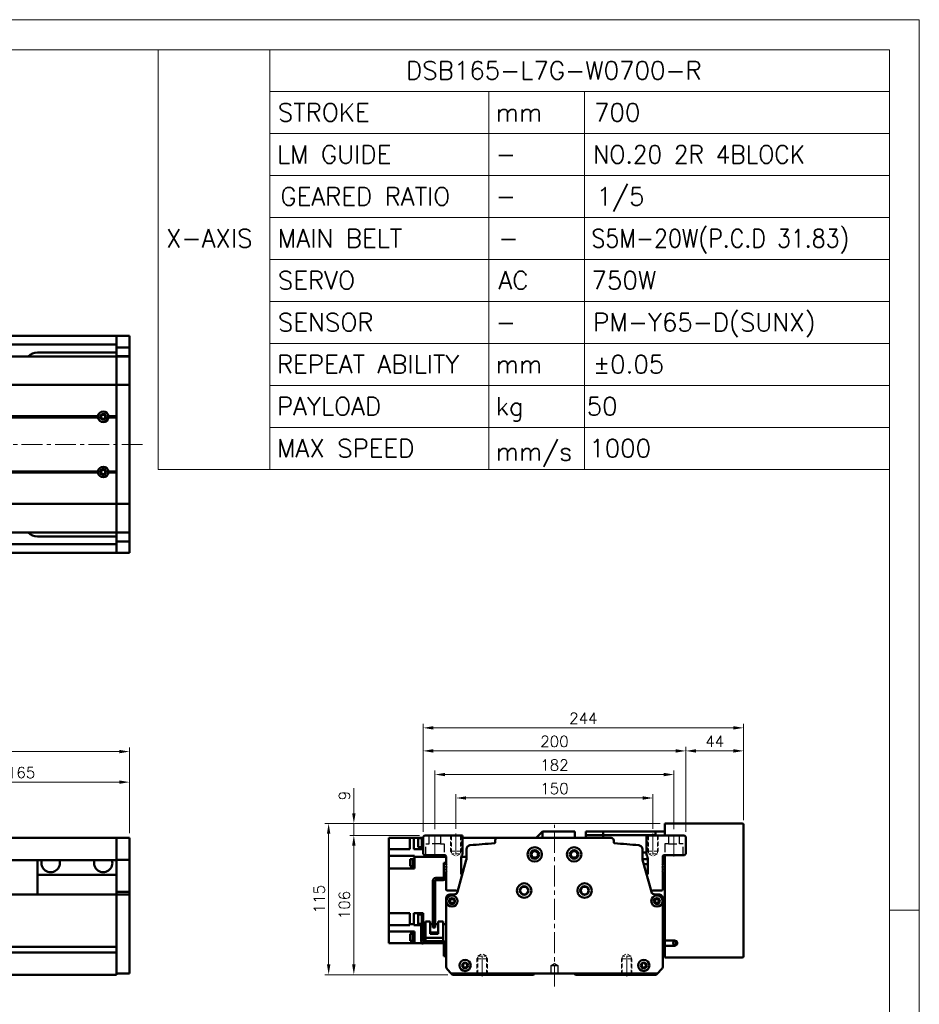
# Model space of a CAD drawing. Header units: millimetres. Extents: x 46891 to 50463, y 6223 to 9884.
# Tile 6 of 6: x 49778 to 50463, y 9135 to 9884. Entities that reach past the tile are written whole.
import ezdxf

# ---------------------------------------------------------------- set-up
doc = ezdxf.new("R2010")
doc.units = ezdxf.units.MM
doc.header["$LTSCALE"] = 0.5
for name, pattern in [('CENTER', [50.8, 31.75, -6.35, 6.35, -6.35]), ('HIDDEN', [9.525, 6.35, -3.175]), ('HIDDENX2', [19.05, 12.7, -6.35])]:
    doc.linetypes.add(name, pattern=pattern)
doc.layers.get('0').update_dxf_attribs({"lineweight": 20})
doc.layers.add('1', color=1, linetype='CENTER', lineweight=13)
doc.layers.add('외형선(ISO)', color=7, linetype='Continuous', lineweight=50)
doc.layers.add('2', color=2, linetype='HIDDENX2')
doc.styles.add('DSR TEXT', font='romans.shx', dxfattribs={"bigfont": 'whgtxt.shx'})
doc.styles.get("Standard").update_dxf_attribs({"font": 'romans.shx', "bigfont": 'whgtxt.shx'})
doc.dimstyles.new('DSR', dxfattribs={"dimscale": 2, "dimtxt": 3, "dimasz": 3, "dimexe": 0.5, "dimexo": 0.5, "dimgap": 0.5, "dimtad": 1, "dimdsep": 46, "dimtxsty": 'Standard', "dimcen": 2.5, "dimclrd": 4, "dimclre": 4, "dimclrt": 2, "dimadec": 0, "dimazin": 2, "dimtfac": 1, "dimtmove": 0, "dimatfit": 3, "dimfxl": 0, "dimlwd": -1, "dimlwe": -1, "dimarcsym": 0})

# ---------------------------------------------------------------- blocks, each defined once
blk = doc.blocks.new('A$C1C1952E1')
for p, q in [((293, 292), (293, 222)), ((311.67, 292), (311.67, 222)), ((311.67, 285), (415, 285)), ((348.18, 285), (348.18, 222)), ((364.13, 285), (364.13, 222)), ((311.67, 278), (415, 278)), ((311.67, 271), (415, 271)), ((311.67, 264), (415, 264)), ((311.67, 257), (415, 257)), ((311.67, 250), (415, 250)), ((311.67, 243), (415, 243)), ((311.67, 236), (415, 236)), ((311.67, 229), (415, 229)), ((293, 222), (415, 222))]:
    blk.add_line(p, q)
at = {"color": 1}
blk.add_lwpolyline([(0, 0), (420, 0), (420, 297), (0, 297)], close=True, dxfattribs=at)
at = {"color": 3}
blk.add_lwpolyline([(5, 5), (415, 5), (415, 292), (5, 292)], close=True, dxfattribs=at)
blk = doc.blocks.new('*D123')
at = {"color": 1, "linetype": 'ByBlock'}
for p, q in [((49696.92, 9277.17), (49696.92, 9307.08)), ((49861.92, 9265.17), (49861.92, 9307.08)), ((49704.72, 9304.08), (49854.12, 9304.08))]:
    blk.add_line(p, q, dxfattribs=at)
at = {"color": 1}
for points in [[(49704.72, 9305.38), (49704.72, 9302.78), (49696.92, 9304.08)], [(49854.12, 9305.38), (49854.12, 9302.78), (49861.92, 9304.08)]]:
    blk.add_solid(points, dxfattribs=at)
at = {"layer": 'Defpoints', "color": 0}
for p in [(49861.92, 9304.08), (49696.92, 9273.57), (49861.92, 9261.57)]:
    blk.add_point(p, dxfattribs=at)
at = {"color": 3, "insert": (49779.42, 9311.28), "char_height": 8.4, "attachment_point": 5, "style": 'DSR TEXT'}
blk.add_mtext('165', dxfattribs=at)
blk = doc.blocks.new('*D124')
at = {"color": 1, "linetype": 'ByBlock'}
for p, q in [((48791.92, 9265.17), (48791.92, 9330.33)), ((49861.92, 9265.17), (49861.92, 9330.33)), ((49854.12, 9327.33), (48799.72, 9327.33))]:
    blk.add_line(p, q, dxfattribs=at)
at = {"color": 1}
for points in [[(48799.72, 9328.63), (48799.72, 9326.03), (48791.92, 9327.33)], [(49854.12, 9328.63), (49854.12, 9326.03), (49861.92, 9327.33)]]:
    blk.add_solid(points, dxfattribs=at)
at = {"layer": 'Defpoints', "color": 0}
for p in [(48791.92, 9327.33), (48791.92, 9261.57), (49861.92, 9261.57)]:
    blk.add_point(p, dxfattribs=at)
at = {"color": 3, "insert": (49326.92, 9334.53), "char_height": 8.4, "attachment_point": 5, "style": 'DSR TEXT'}
blk.add_mtext('1070', dxfattribs=at)
blk = doc.blocks.new('A$C1E181772')
at = {"layer": '외형선(ISO)'}
for p, q in [((17.4, 71), (17.4, 59.6)), ((19, 71), (17.4, 71)), ((9, 22), (9, 57.5)), ((10.6, 57.5), (10.6, 22)), ((11.1, 59.6), (16.9, 59.6)), ((16.9, 58), (11.1, 58)), ((17.4, 59.6), (18.94, 59.6)), ((1.6, 25), (0, 25)), ((0, 22), (0, 25)), ((1.6, 25), (1.6, 22)), ((3.3, 26.5), (3.3, 14.1)), ((7, 26.5), (3.3, 26.5)), ((7, 17.1), (7, 26.5)), ((16.7, 26.5), (13, 26.5)), ((13, 26.5), (13, 17.1)), ((16.7, 14.1), (16.7, 26.5)), ((0, 22), (0, 12)), ((1.6, 12.1), (1.6, 22)), ((7, 18.1), (13, 18.1)), ((13, 17.8), (7, 17.8)), ((7, 17.1), (13, 17.1)), ((10.6, 22), (9, 22)), ((2, 10), (16.9, 10)), ((17, 11.6), (2.1, 11.6)), ((3.3, 11.6), (3.3, 14.1)), ((5.3, 14.1), (3.3, 14.1)), ((14.7, 14.1), (5.3, 14.1)), ((16.7, 14.1), (14.7, 14.1)), ((16.7, 14.1), (16.7, 11.6)), ((17.4, 9.5), (17.4, 3)), ((17.4, 0), (17.4, 3)), ((17.4, 0), (19, 0))]:
    blk.add_line(p, q, dxfattribs=at)
for centre, radius, start, end in [((16.9, 60.1), 0.5, 270, 0), ((11.1, 57.5), 2.1, 90, 180), ((11.1, 57.5), 0.5, 90, 180), ((16.9, 60.1), 2.1, 270, 346.22585), ((2, 12), 2, 179.99989, 269.99989), ((2.1, 12.1), 0.5, 179.99989, 269.99989), ((16.9, 9.5), 0.5, 359.99989, 89.99989), ((17, 9.6), 2, 0.24541, 89.99989)]:
    blk.add_arc(centre, radius, start, end, dxfattribs=at)
blk = doc.blocks.new('*D127')
at = {"color": 1, "linetype": 'ByBlock'}
for p, q in [((50110.39, 9268.61), (50110.39, 9295)), ((50118.19, 9292), (50252.59, 9292)), ((50260.39, 9268.61), (50260.39, 9295))]:
    blk.add_line(p, q, dxfattribs=at)
at = {"color": 1}
for points in [[(50118.19, 9293.3), (50118.19, 9290.7), (50110.39, 9292)], [(50252.59, 9293.3), (50252.59, 9290.7), (50260.39, 9292)]]:
    blk.add_solid(points, dxfattribs=at)
at = {"layer": 'Defpoints', "color": 0}
for p in [(50260.39, 9292), (50110.39, 9265.01), (50260.39, 9265.01)]:
    blk.add_point(p, dxfattribs=at)
at = {"color": 3, "insert": (50185.39, 9299.2), "char_height": 8.4, "attachment_point": 5, "style": 'DSR TEXT'}
blk.add_mtext('150', dxfattribs=at)
blk = doc.blocks.new('*D128')
at = {"color": 1, "linetype": 'ByBlock'}
for p, q in [((50094.39, 9268.17), (50094.39, 9312.83)), ((50276.39, 9268.17), (50276.39, 9312.83)), ((50102.19, 9309.83), (50268.59, 9309.83))]:
    blk.add_line(p, q, dxfattribs=at)
at = {"color": 1}
for points in [[(50102.19, 9311.13), (50102.19, 9308.53), (50094.39, 9309.83)], [(50268.59, 9311.13), (50268.59, 9308.53), (50276.39, 9309.83)]]:
    blk.add_solid(points, dxfattribs=at)
at = {"layer": 'Defpoints', "color": 0}
for p in [(50276.39, 9309.83), (50094.39, 9264.57), (50276.39, 9264.57)]:
    blk.add_point(p, dxfattribs=at)
at = {"color": 3, "insert": (50185.39, 9317.03), "char_height": 8.4, "attachment_point": 5, "style": 'DSR TEXT'}
blk.add_mtext('182', dxfattribs=at)
blk = doc.blocks.new('*D129')
at = {"color": 1, "linetype": 'ByBlock'}
for p, q in [((50085.39, 9266.17), (50085.39, 9330.83)), ((50093.19, 9327.83), (50277.59, 9327.83)), ((50285.39, 9266.17), (50285.39, 9330.83))]:
    blk.add_line(p, q, dxfattribs=at)
at = {"color": 1}
for points in [[(50093.19, 9329.13), (50093.19, 9326.53), (50085.39, 9327.83)], [(50277.59, 9329.13), (50277.59, 9326.53), (50285.39, 9327.83)]]:
    blk.add_solid(points, dxfattribs=at)
at = {"layer": 'Defpoints', "color": 0}
for p in [(50285.39, 9327.83), (50085.39, 9262.57), (50285.39, 9262.57)]:
    blk.add_point(p, dxfattribs=at)
at = {"color": 3, "insert": (50185.39, 9335.03), "char_height": 8.4, "attachment_point": 5, "style": 'DSR TEXT'}
blk.add_mtext('200', dxfattribs=at)
blk = doc.blocks.new('*D130')
at = {"color": 1, "linetype": 'ByBlock'}
for p, q in [((50285.39, 9266.17), (50285.39, 9330.83)), ((50293.19, 9327.83), (50321.59, 9327.83)), ((50329.39, 9275.17), (50329.39, 9330.83))]:
    blk.add_line(p, q, dxfattribs=at)
at = {"color": 1}
for points in [[(50293.19, 9329.13), (50293.19, 9326.53), (50285.39, 9327.83)], [(50321.59, 9329.13), (50321.59, 9326.53), (50329.39, 9327.83)]]:
    blk.add_solid(points, dxfattribs=at)
at = {"layer": 'Defpoints', "color": 0}
for p in [(50329.39, 9327.83), (50329.39, 9271.57), (50285.39, 9262.57)]:
    blk.add_point(p, dxfattribs=at)
at = {"color": 3, "insert": (50307.39, 9335.03), "char_height": 8.4, "attachment_point": 5, "style": 'DSR TEXT'}
blk.add_mtext('44', dxfattribs=at)
blk = doc.blocks.new('*D147')
at = {"color": 1, "linetype": 'ByBlock'}
for p, q in [((50085.39, 9266.17), (50085.39, 9348.37)), ((50321.59, 9345.37), (50093.19, 9345.37)), ((50329.39, 9275.17), (50329.39, 9348.37))]:
    blk.add_line(p, q, dxfattribs=at)
at = {"color": 1}
for points in [[(50093.19, 9346.67), (50093.19, 9344.07), (50085.39, 9345.37)], [(50321.59, 9346.67), (50321.59, 9344.07), (50329.39, 9345.37)]]:
    blk.add_solid(points, dxfattribs=at)
at = {"layer": 'Defpoints', "color": 0}
for p in [(50085.39, 9345.37), (50329.39, 9271.57), (50085.39, 9262.57)]:
    blk.add_point(p, dxfattribs=at)
at = {"color": 3, "insert": (50207.39, 9352.57), "char_height": 8.4, "attachment_point": 5, "style": 'DSR TEXT'}
blk.add_mtext('244', dxfattribs=at)
blk = doc.blocks.new('*D148')
at = {"color": 1, "linetype": 'ByBlock'}
for p, q in [((50082.79, 9263.57), (50029.71, 9263.57)), ((50032.71, 9255.77), (50032.71, 9165.37)), ((50104.29, 9157.57), (50029.71, 9157.57))]:
    blk.add_line(p, q, dxfattribs=at)
at = {"color": 1}
for points in [[(50031.41, 9255.77), (50034.01, 9255.77), (50032.71, 9263.57)], [(50031.41, 9165.37), (50034.01, 9165.37), (50032.71, 9157.57)]]:
    blk.add_solid(points, dxfattribs=at)
at = {"layer": 'Defpoints', "color": 0}
for p in [(50086.39, 9263.57), (50032.71, 9157.57), (50107.89, 9157.57)]:
    blk.add_point(p, dxfattribs=at)
at = {"color": 3, "insert": (50025.51, 9210.57), "char_height": 8.4, "attachment_point": 5, "rotation": 90, "style": 'DSR TEXT'}
blk.add_mtext('106', dxfattribs=at)
blk = doc.blocks.new('*D149')
at = {"color": 1, "linetype": 'ByBlock'}
for p, q in [((50032.71, 9280.37), (50032.71, 9299.37)), ((50265.79, 9272.57), (50029.71, 9272.57)), ((50032.71, 9263.57), (50032.71, 9272.57)), ((50082.79, 9263.57), (50029.71, 9263.57)), ((50032.71, 9255.77), (50032.71, 9247.97))]:
    blk.add_line(p, q, dxfattribs=at)
at = {"color": 1}
for points in [[(50031.41, 9280.37), (50034.01, 9280.37), (50032.71, 9272.57)], [(50031.41, 9255.77), (50034.01, 9255.77), (50032.71, 9263.57)]]:
    blk.add_solid(points, dxfattribs=at)
at = {"layer": 'Defpoints', "color": 0}
for p in [(50032.71, 9272.57), (50269.39, 9272.57), (50086.39, 9263.57)]:
    blk.add_point(p, dxfattribs=at)
at = {"color": 3, "insert": (50025.51, 9293.77), "char_height": 8.4, "attachment_point": 5, "rotation": 90, "style": 'DSR TEXT'}
blk.add_mtext('9', dxfattribs=at)
blk = doc.blocks.new('*D150')
at = {"color": 1, "linetype": 'ByBlock'}
for p, q in [((50265.79, 9272.57), (50010.52, 9272.57)), ((50013.52, 9264.77), (50013.52, 9165.37)), ((50104.29, 9157.57), (50010.52, 9157.57))]:
    blk.add_line(p, q, dxfattribs=at)
at = {"color": 1}
for points in [[(50012.22, 9264.77), (50014.82, 9264.77), (50013.52, 9272.57)], [(50012.22, 9165.37), (50014.82, 9165.37), (50013.52, 9157.57)]]:
    blk.add_solid(points, dxfattribs=at)
at = {"layer": 'Defpoints', "color": 0}
for p in [(50269.39, 9272.57), (50013.52, 9157.57), (50107.89, 9157.57)]:
    blk.add_point(p, dxfattribs=at)
at = {"color": 3, "insert": (50006.32, 9215.07), "char_height": 8.4, "attachment_point": 5, "rotation": 90, "style": 'DSR TEXT'}
blk.add_mtext('115', dxfattribs=at)

msp = doc.modelspace()

# ---------------------------------------------------------------- linework, layer by layer
at = {"color": 2, "linetype": 'HIDDEN'}
for p, q in [((50106.38781, 9263.5696), (50106.38781, 9251.5696)), ((50106.98781, 9262.9696), (50106.38781, 9263.5696)), ((50113.78781, 9262.9696), (50106.98781, 9262.9696)), ((50106.98781, 9262.9696), (50106.98781, 9249.5696)), ((50113.78781, 9262.9696), (50114.38781, 9263.5696)), ((50113.78781, 9262.9696), (50113.78781, 9249.5696)), ((50114.38781, 9263.5696), (50114.38781, 9251.5696)), ((50256.38781, 9263.5696), (50256.38781, 9251.5696)), ((50256.98781, 9262.9696), (50256.38781, 9263.5696)), ((50263.78781, 9262.9696), (50256.98781, 9262.9696)), ((50256.98781, 9262.9696), (50256.98781, 9249.5696)), ((50263.78781, 9262.9696), (50264.38781, 9263.5696)), ((50263.78781, 9262.9696), (50263.78781, 9249.5696)), ((50264.38781, 9263.5696), (50264.38781, 9251.5696)), ((50114.38781, 9251.5696), (50106.38781, 9251.5696)), ((50106.38781, 9251.5696), (50106.98781, 9250.53037)), ((50113.78781, 9249.5696), (50106.98781, 9249.5696)), ((50106.98781, 9249.5696), (50110.38781, 9247.60661)), ((50113.78781, 9249.5696), (50110.38781, 9247.60661)), ((50114.38781, 9251.5696), (50113.78781, 9250.53037)), ((50264.38781, 9251.5696), (50256.38781, 9251.5696)), ((50256.38781, 9251.5696), (50256.98781, 9250.53037)), ((50263.78781, 9249.5696), (50256.98781, 9249.5696)), ((50256.98781, 9249.5696), (50260.38781, 9247.60661)), ((50263.78781, 9249.5696), (50260.38781, 9247.60661)), ((50264.38781, 9251.5696), (50263.78781, 9250.53037)), ((50126.38781, 9169.5696), (50126.98781, 9170.60883)), ((50126.98781, 9171.5696), (50130.38781, 9173.53259)), ((50126.98781, 9171.5696), (50133.78781, 9171.5696)), ((50126.98781, 9158.1696), (50126.98781, 9171.5696)), ((50133.78781, 9171.5696), (50130.38781, 9173.53259)), ((50133.78781, 9158.1696), (50133.78781, 9171.5696)), ((50134.38781, 9169.5696), (50133.78781, 9170.60883)), ((50236.38781, 9169.5696), (50236.98781, 9170.60883)), ((50236.98781, 9171.5696), (50240.38781, 9173.53259)), ((50243.78781, 9171.5696), (50236.98781, 9171.5696)), ((50236.98781, 9158.1696), (50236.98781, 9171.5696)), ((50243.78781, 9171.5696), (50240.38781, 9173.53259)), ((50243.78781, 9158.1696), (50243.78781, 9171.5696)), ((50244.38781, 9169.5696), (50243.78781, 9170.60883)), ((50126.38781, 9169.5696), (50134.38781, 9169.5696)), ((50126.38781, 9157.5696), (50126.38781, 9169.5696)), ((50134.38781, 9157.5696), (50134.38781, 9169.5696)), ((50244.38781, 9169.5696), (50236.38781, 9169.5696)), ((50236.38781, 9157.5696), (50236.38781, 9169.5696)), ((50244.38781, 9157.5696), (50244.38781, 9169.5696)), ((50126.98781, 9158.1696), (50126.38781, 9157.5696)), ((50126.98781, 9158.1696), (50133.78781, 9158.1696)), ((50133.78781, 9158.1696), (50134.38781, 9157.5696)), ((50236.98781, 9158.1696), (50236.38781, 9157.5696)), ((50243.78781, 9158.1696), (50236.98781, 9158.1696)), ((50243.78781, 9158.1696), (50244.38781, 9157.5696))]:
    msp.add_line(p, q, dxfattribs=at)
at = {"color": 1, "linetype": 'CENTER'}
for p, q in [((50110.38781, 9265.00514), (50110.38781, 9246.44044)), ((50260.38781, 9265.00514), (50260.38781, 9246.44044)), ((50130.38781, 9156.13405), (50130.38781, 9174.69876)), ((50240.38781, 9156.13405), (50240.38781, 9174.69876))]:
    msp.add_line(p, q, dxfattribs=at)
at = {"color": 1}
msp.add_line((50463.13132, 9206.60102), (50440.31632, 9206.60102), dxfattribs=at)
at = {"layer": '1'}
for p, q in [((49871.91565, 9561.04223), (48781.91565, 9561.04223)), ((50185.38781, 9148.5696), (50185.38781, 9271.5696)), ((50094.38781, 9247.5696), (50094.38781, 9264.5696)), ((50276.38781, 9247.5696), (50276.38781, 9264.5696))]:
    msp.add_line(p, q, dxfattribs=at)
at = {"layer": '2'}
for p, q in [((50090.13781, 9257.0696), (50090.13781, 9263.5696)), ((50098.63781, 9263.5696), (50098.63781, 9257.0696)), ((50272.13781, 9263.5696), (50272.13781, 9257.0696)), ((50280.63781, 9257.0696), (50280.63781, 9263.5696)), ((50087.38781, 9257.0696), (50090.13781, 9257.0696)), ((50087.38781, 9248.5696), (50087.38781, 9257.0696)), ((50098.63781, 9257.0696), (50090.13781, 9257.0696)), ((50098.63781, 9257.0696), (50101.38781, 9257.0696)), ((50101.38781, 9257.0696), (50101.38781, 9248.5696)), ((50272.13781, 9257.0696), (50269.38781, 9257.0696)), ((50269.38781, 9257.0696), (50269.38781, 9248.5696)), ((50272.13781, 9257.0696), (50280.63781, 9257.0696)), ((50283.38781, 9257.0696), (50280.63781, 9257.0696)), ((50283.38781, 9248.5696), (50283.38781, 9257.0696)), ((50182.88781, 9164.5696), (50185.38781, 9166.07175)), ((50182.88781, 9158.5696), (50182.88781, 9164.5696)), ((50182.88781, 9164.5696), (50187.88781, 9164.5696)), ((50185.38781, 9166.07175), (50187.88781, 9164.5696)), ((50187.88781, 9164.5696), (50187.88781, 9158.5696))]:
    msp.add_line(p, q, dxfattribs=at)
at = {"layer": '외형선(ISO)'}
for p, q in [((49071.91565, 9643.54223), (49851.91565, 9643.54223)), ((49851.91565, 9640.54223), (49851.91565, 9643.54223)), ((49851.91565, 9643.54223), (49861.91565, 9643.54223)), ((49851.91565, 9643.54223), (49851.91565, 9640.54223)), ((49861.91565, 9640.54223), (49861.91565, 9643.54223)), ((49071.91565, 9637.04223), (49851.91565, 9637.04223)), ((49851.91565, 9640.54223), (49851.91565, 9638.04223)), ((49851.91565, 9637.60262), (49851.91565, 9640.54223)), ((49851.91565, 9634.80259), (49851.91565, 9637.60262)), ((49851.91565, 9628.10888), (49851.91565, 9634.80259)), ((49851.91565, 9634.80259), (49861.91565, 9634.80259)), ((49861.91565, 9640.54223), (49861.91565, 9637.60262)), ((49861.91565, 9637.60262), (49861.91565, 9634.80259)), ((49861.91565, 9634.80259), (49861.91565, 9628.10888)), ((49851.91565, 9628.04223), (48801.91565, 9628.04223)), ((49791.91565, 9631.04223), (49851.91565, 9631.04223)), ((49851.91565, 9628.04223), (49851.91565, 9628.10888)), ((49851.91565, 9628.10888), (49861.91565, 9628.10888)), ((49851.91565, 9628.04223), (49851.91565, 9625.34587)), ((49851.91565, 9628.04223), (49861.91565, 9628.04223)), ((49851.91565, 9625.34587), (49851.91565, 9628.04223)), ((49861.91565, 9628.10888), (49861.91565, 9628.04223)), ((49861.91565, 9625.34587), (49861.91565, 9628.04223)), ((49851.91565, 9625.34587), (49851.91565, 9606.73775)), ((49851.91565, 9606.73775), (49851.91565, 9625.34587)), ((49861.91565, 9606.73775), (49861.91565, 9625.34587)), ((49851.91565, 9606.26963), (48801.91565, 9606.26963)), ((49851.91565, 9606.26963), (49851.91565, 9606.73775)), ((49851.91565, 9606.73775), (49851.91565, 9606.26963)), ((49851.91565, 9606.26963), (49851.91565, 9604.26963)), ((49851.91565, 9606.26963), (49861.91565, 9606.26963)), ((49851.91565, 9604.26963), (49851.91565, 9606.26963)), ((49861.91565, 9606.73775), (49861.91565, 9606.26963)), ((49861.91565, 9604.26963), (49861.91565, 9606.26963)), ((49851.91565, 9517.81482), (49851.91565, 9604.26963)), ((49851.91565, 9604.26963), (49851.91565, 9582.54223)), ((49861.91565, 9604.26963), (49861.91565, 9517.81482)), ((49837.94702, 9582.54223), (48815.88428, 9582.54223)), ((49851.91565, 9582.54223), (49845.88428, 9582.54223)), ((49838.41565, 9582.04223), (48815.41565, 9582.04223)), ((49837.94702, 9581.54223), (48815.88428, 9581.54223)), ((49851.91565, 9582.04223), (49845.41565, 9582.04223)), ((49851.91565, 9581.54223), (49845.88428, 9581.54223)), ((49851.91565, 9581.54223), (49851.91565, 9540.54223)), ((49838.41565, 9540.04223), (48815.41565, 9540.04223)), ((49837.94702, 9540.54223), (48815.88428, 9540.54223)), ((49837.94702, 9539.54223), (48815.88428, 9539.54223)), ((49851.91565, 9540.04223), (49845.41565, 9540.04223)), ((49851.91565, 9540.54223), (49845.88428, 9540.54223)), ((49851.91565, 9539.54223), (49845.88428, 9539.54223)), ((49851.91565, 9539.54223), (49851.91565, 9517.81482)), ((49851.91565, 9515.81482), (48801.91565, 9515.81482)), ((49851.91565, 9517.81482), (49851.91565, 9515.81482)), ((49851.91565, 9515.81482), (49851.91565, 9517.81482)), ((49851.91565, 9515.3467), (49851.91565, 9515.81482)), ((49851.91565, 9515.81482), (49861.91565, 9515.81482)), ((49851.91565, 9515.81482), (49851.91565, 9515.3467)), ((49851.91565, 9515.3467), (49851.91565, 9496.73858)), ((49851.91565, 9496.73858), (49851.91565, 9515.3467)), ((49861.91565, 9515.81482), (49861.91565, 9517.81482)), ((49861.91565, 9515.81482), (49861.91565, 9515.3467)), ((49861.91565, 9496.73858), (49861.91565, 9515.3467)), ((49851.91565, 9494.04223), (48801.91565, 9494.04223)), ((49851.91565, 9496.73858), (49851.91565, 9494.04223)), ((49851.91565, 9494.04223), (49851.91565, 9496.73858)), ((49851.91565, 9493.97557), (49851.91565, 9494.04223)), ((49851.91565, 9494.04223), (49861.91565, 9494.04223)), ((49851.91565, 9487.28186), (49851.91565, 9493.97557)), ((49851.91565, 9493.97557), (49861.91565, 9493.97557)), ((49861.91565, 9494.04223), (49861.91565, 9496.73858)), ((49861.91565, 9494.04223), (49861.91565, 9493.97557)), ((49861.91565, 9493.97557), (49861.91565, 9487.28186)), ((49071.91565, 9485.04223), (49851.91565, 9485.04223)), ((49851.91565, 9491.04223), (49791.91565, 9491.04223)), ((49851.91565, 9484.48183), (49851.91565, 9487.28186)), ((49851.91565, 9487.28186), (49861.91565, 9487.28186)), ((49861.91565, 9487.28186), (49861.91565, 9484.48183)), ((49071.91565, 9478.54223), (49851.91565, 9478.54223)), ((49851.91565, 9481.54223), (49851.91565, 9484.48183)), ((49851.91565, 9484.04223), (49851.91565, 9481.54223)), ((49851.91565, 9478.54223), (49851.91565, 9481.54223)), ((49851.91565, 9481.54223), (49851.91565, 9478.54223)), ((49851.91565, 9478.54223), (49861.91565, 9478.54223)), ((49861.91565, 9484.48183), (49861.91565, 9481.54223)), ((49861.91565, 9478.54223), (49861.91565, 9481.54223)), ((50269.38781, 9271.5696), (50269.38781, 9272.5696)), ((50328.38781, 9272.5696), (50269.38781, 9272.5696)), ((50269.38781, 9263.5696), (50269.38781, 9271.5696)), ((50329.38781, 9171.5696), (50329.38781, 9271.5696)), ((49851.91565, 9261.5696), (49071.91565, 9261.5696)), ((49851.91565, 9261.5696), (49851.91565, 9259.5696)), ((49851.91565, 9261.5696), (49861.91565, 9261.5696)), ((49851.91565, 9259.5696), (49851.91565, 9261.5696)), ((49861.91565, 9259.5696), (49861.91565, 9261.5696)), ((50059.38781, 9261.5696), (50075.38781, 9261.5696)), ((50059.38781, 9257.1696), (50059.38781, 9261.5696)), ((50078.38781, 9261.5696), (50075.38781, 9261.5696)), ((50075.38781, 9253.1696), (50075.38781, 9261.5696)), ((50083.38781, 9261.5696), (50078.38781, 9261.5696)), ((50078.38781, 9261.5696), (50078.38781, 9253.1696)), ((50081.78781, 9254.4895), (50081.78781, 9261.4895)), ((50084.38781, 9261.4895), (50081.78781, 9261.4895)), ((50083.38781, 9261.5696), (50084.38781, 9261.5696)), ((50083.38781, 9261.5696), (50083.38781, 9261.4895)), ((50084.38781, 9254.1895), (50084.38781, 9261.7895)), ((50085.38781, 9261.7895), (50084.38781, 9261.7895)), ((50086.38781, 9263.5696), (50085.38781, 9262.5696)), ((50085.38781, 9262.5696), (50085.38781, 9249.5696)), ((50115.38781, 9263.5696), (50086.38781, 9263.5696)), ((50115.38781, 9248.89414), (50115.38781, 9263.5696)), ((50115.38781, 9261.5696), (50142.1604, 9261.5696)), ((50228.61522, 9261.5696), (50142.1604, 9261.5696)), ((50171.38781, 9261.5696), (50176.38781, 9266.5696)), ((50176.38781, 9261.5696), (50176.38781, 9266.5696)), ((50200.83781, 9266.5696), (50176.38781, 9266.5696)), ((50200.83781, 9266.5696), (50200.83781, 9261.5696)), ((50209.38781, 9266.5696), (50209.38781, 9263.62181)), ((50222.38781, 9266.5696), (50209.38781, 9266.5696)), ((50209.38781, 9263.62181), (50209.38781, 9261.5696)), ((50222.38781, 9263.62181), (50209.38781, 9263.62181)), ((50222.38781, 9263.62181), (50222.38781, 9266.5696)), ((50222.38781, 9266.5696), (50262.38781, 9266.5696)), ((50222.38781, 9266.5696), (50222.38781, 9263.62181)), ((50222.38781, 9261.5696), (50222.38781, 9263.62181)), ((50262.38781, 9263.62181), (50222.38781, 9263.62181)), ((50222.38781, 9261.5696), (50222.38781, 9263.62181)), ((50255.38781, 9263.5696), (50255.38781, 9248.89414)), ((50284.38781, 9263.5696), (50255.38781, 9263.5696)), ((50262.38781, 9266.5696), (50262.38781, 9263.5696)), ((50269.38781, 9266.5696), (50262.38781, 9266.5696)), ((50285.38781, 9262.5696), (50284.38781, 9263.5696)), ((50285.38781, 9249.5696), (50285.38781, 9262.5696)), ((49851.91565, 9258.05688), (49851.91565, 9259.5696)), ((49851.91565, 9259.5696), (49851.91565, 9258.05688)), ((49851.91565, 9257.5579), (49851.91565, 9258.05688)), ((49851.91565, 9258.05688), (49851.91565, 9257.5579)), ((49851.91565, 9257.5579), (49851.91565, 9256.01731)), ((49851.91565, 9256.01731), (49851.91565, 9257.5579)), ((49851.91565, 9256.01731), (49851.91565, 9253.03272)), ((49851.91565, 9253.03272), (49851.91565, 9256.01731)), ((49851.91565, 9245.25527), (49851.91565, 9253.03272)), ((49851.91565, 9253.03272), (49851.91565, 9245.25527)), ((49861.91565, 9259.5696), (49861.91565, 9258.05688)), ((49861.91565, 9258.05688), (49861.91565, 9257.5579)), ((49861.91565, 9256.01731), (49861.91565, 9257.5579)), ((49861.91565, 9253.03272), (49861.91565, 9256.01731)), ((49861.91565, 9253.03272), (49861.91565, 9245.25527)), ((50059.38781, 9257.1696), (50059.38781, 9253.1696)), ((50075.38781, 9253.1696), (50059.38781, 9253.1696)), ((50059.38781, 9253.01344), (50059.38781, 9253.1696)), ((50059.38781, 9253.01344), (50059.38781, 9247.93671)), ((50083.38781, 9253.1696), (50078.38781, 9253.1696)), ((50084.38781, 9254.4895), (50081.78781, 9254.4895)), ((50083.38781, 9253.1696), (50083.38781, 9254.4895)), ((50083.38781, 9253.1696), (50083.38781, 9253.13054)), ((50083.38781, 9253.13054), (50085.38781, 9253.13054)), ((50085.38781, 9254.1895), (50084.38781, 9254.1895)), ((50118.38781, 9253.03272), (50118.38781, 9245.25527)), ((50140.1604, 9259.5696), (50140.1604, 9258.05688)), ((50230.61522, 9258.05688), (50230.61522, 9259.5696)), ((50252.38781, 9245.25527), (50252.38781, 9253.03272)), ((49851.91565, 9244.89629), (49851.91565, 9245.25527)), ((49861.91565, 9245.25527), (49861.91565, 9244.89629)), ((50078.88781, 9247.93671), (50059.38781, 9247.93671)), ((50059.38781, 9242.7696), (50059.38781, 9247.93671)), ((50075.68781, 9240.01817), (50075.68781, 9245.51817)), ((50075.68781, 9245.51817), (50077.68781, 9245.51817)), ((50077.68781, 9239.81817), (50077.68781, 9245.71817)), ((50077.68781, 9245.71817), (50078.38781, 9245.71817)), ((50078.38781, 9239.76817), (50078.38781, 9245.76817)), ((50078.38781, 9245.76817), (50078.88781, 9245.76817)), ((50078.88781, 9247.93671), (50078.88781, 9247.90227)), ((50078.88781, 9247.23578), (50078.88781, 9247.90227)), ((50102.88781, 9247.23578), (50078.88781, 9247.23578)), ((50078.88781, 9247.23578), (50078.88781, 9238.2696)), ((50085.38781, 9249.5696), (50086.38781, 9248.5696)), ((50086.38781, 9248.5696), (50101.88781, 9248.5696)), ((50102.88781, 9247.5696), (50102.88781, 9241.0696)), ((50114.38781, 9234.5696), (50114.38781, 9245.89414)), ((50118.38781, 9247.23578), (50114.57117, 9247.23578)), ((50255.38781, 9250.4246), (50252.38781, 9250.4246)), ((50252.38781, 9245.5696), (50256.38781, 9245.5696)), ((50256.38781, 9245.89414), (50256.38781, 9234.5696)), ((50267.88781, 9241.0696), (50267.88781, 9247.5696)), ((50268.88781, 9248.5696), (50284.38781, 9248.5696)), ((50269.38781, 9183.5696), (50269.38781, 9248.5696)), ((50284.38781, 9248.5696), (50285.38781, 9249.5696)), ((49851.91565, 9244.5696), (49071.91565, 9244.5696)), ((49791.91565, 9244.5696), (49791.91565, 9233.5696)), ((49851.91565, 9220.49266), (49851.91565, 9244.89629)), ((49851.91565, 9244.89629), (49861.91565, 9244.89629)), ((49861.91565, 9244.89629), (49861.91565, 9220.49266)), ((50059.38781, 9242.7696), (50059.38781, 9238.2696)), ((50078.88781, 9238.2696), (50059.38781, 9238.2696)), ((50059.38781, 9204.3696), (50059.38781, 9238.2696)), ((50075.68781, 9240.01817), (50077.68781, 9240.01817)), ((50077.68781, 9239.81817), (50078.38781, 9239.81817)), ((50078.38781, 9239.76817), (50078.88781, 9239.76817)), ((50102.88781, 9241.0696), (50103.38781, 9240.5696)), ((50103.38781, 9240.5696), (50102.88781, 9240.0696)), ((50102.88781, 9240.0696), (50102.88781, 9239.0696)), ((50102.88781, 9239.0696), (50103.38781, 9238.5696)), ((50103.38781, 9238.5696), (50102.88781, 9238.0696)), ((50102.88781, 9238.0696), (50102.88781, 9237.0696)), ((50118.32115, 9244.89629), (50111.62745, 9220.49266)), ((50259.14817, 9220.49266), (50252.45446, 9244.89629)), ((50256.38781, 9241.5696), (50253.36695, 9241.5696)), ((50267.38781, 9240.5696), (50267.88781, 9241.0696)), ((50267.88781, 9240.0696), (50267.38781, 9240.5696)), ((50267.38781, 9238.5696), (50267.88781, 9239.0696)), ((50267.88781, 9238.0696), (50267.38781, 9238.5696)), ((50267.88781, 9239.0696), (50267.88781, 9240.0696)), ((50267.88781, 9237.0696), (50267.88781, 9238.0696)), ((49791.91565, 9233.5696), (49851.91565, 9233.5696)), ((49791.91565, 9218.5696), (49791.91565, 9233.5696)), ((50102.88781, 9237.0696), (50103.38781, 9236.5696)), ((50103.38781, 9236.5696), (50102.88781, 9236.0696)), ((50102.88781, 9236.0696), (50102.88781, 9222.5696)), ((50267.38781, 9236.5696), (50267.88781, 9237.0696)), ((50267.88781, 9236.0696), (50267.38781, 9236.5696)), ((50267.88781, 9222.5696), (50267.88781, 9236.0696)), ((48801.91565, 9218.5696), (49851.91565, 9218.5696)), ((49851.91565, 9218.5696), (49851.91565, 9220.49266)), ((49851.91565, 9220.49266), (49861.91565, 9220.49266)), ((49851.91565, 9215.5696), (49851.91565, 9218.5696)), ((49851.91565, 9218.5696), (49851.91565, 9215.5696)), ((49851.91565, 9218.5696), (49861.91565, 9218.5696)), ((49851.91565, 9215.5696), (49851.91565, 9179.0196)), ((49851.91565, 9163.81224), (49851.91565, 9215.5696)), ((49861.91565, 9220.49266), (49861.91565, 9218.5696)), ((49861.91565, 9215.5696), (49861.91565, 9218.5696)), ((49861.91565, 9215.5696), (49861.91565, 9163.81224)), ((50102.88781, 9215.5696), (50102.88781, 9163.81224)), ((50103.88781, 9221.5696), (50110.38781, 9221.5696)), ((50108.82741, 9218.5696), (50105.88781, 9218.5696)), ((50260.38781, 9221.5696), (50266.88781, 9221.5696)), ((50264.88781, 9218.5696), (50261.94821, 9218.5696)), ((50267.88781, 9163.81224), (50267.88781, 9215.5696)), ((50059.38781, 9204.3696), (50075.38781, 9204.3696)), ((50059.38781, 9204.3696), (50059.38781, 9200.3696)), ((50059.38781, 9195.24765), (50059.38781, 9200.3696)), ((50075.38781, 9204.3696), (50075.38781, 9195.90341)), ((50078.38781, 9204.3696), (50078.38781, 9195.90341)), ((50083.38781, 9204.3696), (50078.38781, 9204.3696)), ((50081.78781, 9196.35898), (50081.78781, 9203.35898)), ((50084.38781, 9203.35898), (50081.78781, 9203.35898)), ((50083.38781, 9204.37102), (50083.38781, 9204.3696)), ((50083.38781, 9204.37102), (50085.38781, 9204.37102)), ((50083.38781, 9203.35898), (50083.38781, 9204.3696)), ((50084.38781, 9196.56979), (50084.38781, 9203.65898)), ((50085.38781, 9203.65898), (50084.38781, 9203.65898)), ((50085.38781, 9201.1329), (50085.38781, 9204.37102)), ((50085.38781, 9201.1329), (50085.38781, 9198.58506)), ((50075.38781, 9195.24765), (50059.38781, 9195.24765)), ((50059.38781, 9195.23693), (50059.38781, 9195.24765)), ((50059.38781, 9195.23693), (50059.38781, 9190.4696)), ((50078.38781, 9195.90341), (50075.38781, 9195.90341)), ((50075.38781, 9195.24765), (50075.38781, 9195.90341)), ((50078.38781, 9195.90341), (50078.38781, 9195.24765)), ((50083.38781, 9195.24765), (50078.38781, 9195.24765)), ((50083.88781, 9196.35898), (50081.78781, 9196.35898)), ((50083.38781, 9196.35898), (50083.38781, 9195.24765)), ((50083.38781, 9195.24765), (50083.38781, 9195.24496)), ((50083.88781, 9195.24496), (50083.38781, 9195.24496)), ((50085.38781, 9196.56979), (50085.38781, 9198.58506)), ((50087.18779, 9195.90341), (50085.48781, 9195.90341)), ((50092.88781, 9195.90341), (50090.88779, 9195.90341)), ((50096.88779, 9195.90341), (50094.48781, 9195.90341)), ((50102.88781, 9195.90341), (50100.58779, 9195.90341)), ((50078.88781, 9190.4696), (50059.38781, 9190.4696)), ((50059.38781, 9190.4696), (50059.38781, 9185.9696)), ((50059.38781, 9181.5696), (50059.38781, 9185.9696)), ((50075.68781, 9183.25866), (50075.68781, 9188.75866)), ((50075.68781, 9188.75866), (50077.68781, 9188.75866)), ((50077.68781, 9183.05866), (50077.68781, 9188.95866)), ((50077.68781, 9188.95866), (50078.38781, 9188.95866)), ((50078.38781, 9183.00866), (50078.38781, 9189.00866)), ((50078.38781, 9189.00866), (50078.88781, 9189.00866)), ((50078.88781, 9190.4696), (50078.88781, 9190.12575)), ((50078.88781, 9181.5696), (50078.88781, 9190.12575)), ((50269.38781, 9185.5696), (50267.88781, 9185.5696)), ((49709.91565, 9178.8196), (49851.91565, 9178.8196)), ((50078.88781, 9181.5696), (50059.38781, 9181.5696)), ((50075.68781, 9183.25866), (50077.68781, 9183.25866)), ((50077.68781, 9183.05866), (50078.38781, 9183.05866)), ((50078.38781, 9183.00866), (50078.88781, 9183.00866)), ((50102.88781, 9181.5696), (50078.88781, 9181.5696)), ((50084.38781, 9181.3497), (50084.38781, 9181.5696)), ((50085.38781, 9181.3497), (50084.38781, 9181.3497)), ((50085.38781, 9181.5696), (50085.38781, 9181.3497)), ((50269.38781, 9184.97725), (50267.88781, 9184.97725)), ((50269.38781, 9179.5696), (50269.38781, 9183.5696)), ((50269.38781, 9183.5696), (50276.88781, 9183.5696)), ((50276.88781, 9179.5696), (50269.38781, 9179.5696)), ((50269.38781, 9171.5696), (50269.38781, 9179.5696)), ((49709.9052, 9174.3196), (49851.91565, 9174.3196)), ((49851.91565, 9174.1196), (49851.91565, 9163.81224)), ((50269.38781, 9176.5696), (50267.88781, 9176.5696)), ((50269.38781, 9170.5696), (50269.38781, 9171.5696)), ((50269.38781, 9170.5696), (50328.38781, 9170.5696)), ((49851.91565, 9161.69092), (49851.91565, 9163.81224)), ((49851.91565, 9163.81224), (49851.91565, 9161.69092)), ((49861.91565, 9161.69092), (49861.91565, 9163.81224)), ((48801.91565, 9157.5696), (49851.91565, 9157.5696)), ((49851.91565, 9161.69092), (49851.91565, 9157.5696)), ((49851.91565, 9158.5696), (49851.91565, 9161.69092)), ((49851.91565, 9158.5696), (49861.91565, 9158.5696)), ((49861.91565, 9161.69092), (49861.91565, 9158.5696)), ((50103.76649, 9161.69092), (50106.88781, 9158.5696)), ((50106.88781, 9158.5696), (50107.88781, 9157.5696)), ((50106.88781, 9158.5696), (50263.88781, 9158.5696)), ((50107.88781, 9157.5696), (50169.38781, 9157.5696)), ((50169.38781, 9157.5696), (50170.24136, 9158.42315)), ((50200.53426, 9158.42315), (50201.38781, 9157.5696)), ((50201.38781, 9157.5696), (50262.88781, 9157.5696)), ((50262.88781, 9157.5696), (50263.88781, 9158.5696)), ((50263.88781, 9158.5696), (50267.00913, 9161.69092))]:
    msp.add_line(p, q, dxfattribs=at)
for centre, radius in [((49841.91565, 9582.04223), 2.25), ((49841.91565, 9582.04223), 1.621), ((49841.91565, 9540.04223), 2.25), ((49841.91565, 9540.04223), 1.621), ((50170.38781, 9249.0696), 5.5), ((50200.38781, 9249.0696), 5.5), ((50170.38781, 9249.0696), 3.3), ((50170.38781, 9249.0696), 2.4585), ((50200.38781, 9249.0696), 3.3), ((50200.38781, 9249.0696), 2.4585), ((50162.38781, 9221.5696), 5.5), ((50162.38781, 9221.5696), 3.3), ((50162.38781, 9221.5696), 2.9585), ((50208.38781, 9221.5696), 5.5), ((50208.38781, 9221.5696), 3.3), ((50208.38781, 9221.5696), 2.9585), ((50107.38781, 9213.5696), 4.25), ((50107.38781, 9213.5696), 2.25), ((50263.38781, 9213.5696), 4.25), ((50263.38781, 9213.5696), 2.25), ((50276.88781, 9181.5696), 1.2295), ((50117.38781, 9164.5696), 4.25), ((50117.38781, 9164.5696), 2.25), ((50253.38781, 9164.5696), 4.25), ((50253.38781, 9164.5696), 2.25)]:
    msp.add_circle(centre, radius, dxfattribs=at)
for centre, radius, start, end in [((49791.91565, 9621.04223), 10, 90, 135.57299615), ((49841.91565, 9582.04223), 4, 7.18075578, 172.81924422), ((49841.91565, 9582.04223), 4, 187.18075578, 352.81924422), ((49841.91565, 9540.04223), 4, 7.18075578, 172.81924422), ((49841.91565, 9540.04223), 4, 187.18075589, 352.81924411), ((49791.91565, 9501.04223), 10, 224.42700414, 270), ((50328.38781, 9271.5696), 1, 0, 90), ((50142.1604, 9259.5696), 2, 90.00000006, 180), ((50228.61522, 9259.5696), 2, 0, 90.00000006), ((50121.38781, 9253.03272), 3, 95.80911543, 180), ((50171.38781, 8761.5696), 497, 93.65644441, 95.80911544), ((50139.6604, 9258.05688), 0.5, 273.65644441, 0), ((50231.11522, 9258.05688), 0.5, 180, 266.34355561), ((50199.38781, 8761.5696), 497, 84.19088467, 86.34355571), ((50249.38781, 9253.03272), 3, 0, 84.19088467), ((50101.88781, 9247.5696), 1, 0, 90), ((50119.38781, 9245.89414), 5, 143.13010235, 180), ((50117.38781, 9245.25527), 1, 338.96248903, 0), ((50253.38781, 9245.25527), 1, 180, 201.03751108), ((50251.38781, 9245.89414), 5, 0, 36.86989765), ((50268.88781, 9247.5696), 1, 90, 180), ((49801.91565, 9242.5696), 7, 163.3984504, 16.6015496), ((49841.91565, 9242.5696), 7, 163.3984504, 16.6015496), ((50115.38781, 9234.5696), 1, 180, 260.24117555), ((50255.38781, 9234.5696), 1, 279.75876885, 0), ((50103.88781, 9222.5696), 1, 180, 270), ((50266.88781, 9222.5696), 1, 270, 0), ((50105.88781, 9215.5696), 3, 90.00000006, 180), ((50107.38781, 9213.5696), 1.5, 41.40962211, 318.59037789), ((50108.82741, 9221.5696), 3, 270.00000006, 338.96248903), ((50110.38781, 9218.5696), 3, 61.42737304, 90), ((50260.38781, 9218.5696), 3, 90, 118.57264542), ((50261.94821, 9221.5696), 3, 201.03751108, 270.00000006), ((50263.38781, 9213.5696), 1.5, 221.40962211, 138.59037789), ((50264.88781, 9215.5696), 3, 0, 90.00000006), ((50108.88781, 9214.89247), 0.5, 221.40962211, 335.37910443), ((50108.88781, 9212.24672), 0.5, 24.62089558, 138.59037789), ((50261.88781, 9214.89247), 0.5, 204.62088507, 318.59037789), ((50261.88781, 9212.24672), 0.5, 41.40962211, 155.37909392), ((50263.38781, 9213.5696), 1.621, 148.98236194, 211.01763805), ((50276.88781, 9181.5696), 2, 270, 90), ((50328.38781, 9171.5696), 1, 270, 0), ((50105.88781, 9163.81224), 3, 180, 225.00000006), ((50117.38781, 9164.5696), 1.6, 134.4153086, 45.5846914), ((50115.91811, 9166.0696), 0.5, 314.4153086, 55.46537147), ((50118.8575, 9166.0696), 0.5, 124.5346223, 225.5846914), ((50253.38781, 9164.5696), 1.6, 134.4153086, 45.5846914), ((50251.91811, 9166.0696), 0.5, 314.4153086, 55.4653854), ((50254.8575, 9166.0696), 0.5, 124.53460837, 225.5846914), ((50264.88781, 9163.81224), 3, 315.00000006, 0), ((50170.59492, 9158.0696), 0.5, 90, 135), ((50200.1807, 9158.0696), 0.5, 45, 90)]:
    msp.add_arc(centre, radius, start, end, dxfattribs=at)
for points in [[(49838.41565, 9582.04223), (49838.18134, 9582.27654), (49837.94702, 9582.54223)], [(49845.88428, 9582.54223), (49845.64996, 9582.27654), (49845.41565, 9582.04223)], [(49837.94702, 9581.54223), (49838.18134, 9581.80791), (49838.41565, 9582.04223)], [(49845.41565, 9582.04223), (49845.64996, 9581.80791), (49845.88428, 9581.54223)], [(49838.41565, 9540.04223), (49838.18134, 9540.27654), (49837.94702, 9540.54223)], [(49837.94702, 9539.54223), (49838.18134, 9539.80791), (49838.41565, 9540.04223)], [(49845.88428, 9540.54223), (49845.64996, 9540.27654), (49845.41565, 9540.04223)], [(49845.41565, 9540.04223), (49845.64996, 9539.80791), (49845.88428, 9539.54223)]]:
    msp.add_open_spline(points, degree=2, dxfattribs=at)

# ---------------------------------------------------------------- block references
at = {"xscale": 4.563000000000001, "yscale": 4.563000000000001, "zscale": 4.563000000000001}
msp.add_blockref('A$C1C1952E1', (48546.67132, 8528.99552), dxfattribs=at)
msp.add_blockref('A$C1E181772', (50083.88778, 9171.56976))

# ---------------------------------------------------------------- texts
at = {"color": 3, "style": 'DSR TEXT'}
for s, p in [('DSB165-L7G-W0700-R', (50072.40644, 9838.75558)), ('STROKE', (49974.85562, 9806.81458)), ('LM GUIDE', (49974.20261, 9774.87358)), ('X-AXIS', (49889.77994, 9710.99158)), ('MAIN BELT', (49974.85562, 9710.99158)), ('SERVO', (49974.85562, 9679.05058)), ('SENSOR', (49974.85562, 9647.10958)), ('REPEAT ABILITY', (49974.20261, 9615.16858)), ('PAYLOAD', (49974.20261, 9583.22758)), ('MAX SPEED', (49974.20261, 9551.28658))]:
    msp.add_text(s, height=13.713336, dxfattribs=at).set_placement(p)
at = {"color": 7, "style": 'DSR TEXT'}
for s, height, p in [('mm', 13.713336, (50140.80897, 9806.81458)), ('700', 13.713336, (50215.55679, 9806.81458)), ('-', 13.71334, (50140.80897, 9774.87358)), ('-', 13.71334, (50140.80897, 9742.93258)), ('-', 13.71334, (50142.76802, 9710.99158)), ('AC', 13.713336, (50142.76802, 9679.05058)), ('750W', 13.713336, (50213.59774, 9679.05058)), ('PM-Y65-D(SUNX)', 13.713336, (50214.90377, 9647.10958)), ('-', 13.71334, (50140.80897, 9647.10958)), ('±0.05', 13.713336, (50214.90377, 9615.16858)), ('mm', 13.713336, (50140.80897, 9615.16858)), ('kg', 13.713336, (50140.80897, 9583.22758)), ('50', 13.713336, (50209.96299, 9583.22758)), ('mm/s', 13.713336, (50140.80897, 9548.67452)), ('1000', 13.713336, (50211.92204, 9551.28658))]:
    msp.add_text(s, height=height, dxfattribs=at).set_placement(p)
for s, width, p in [('NO.20 2R 4BLOCK', 0.95, (50214.90377, 9774.87358)), ('S5M-20W(P.C.D 31.83)', 0.9, (50213.59774, 9710.99158))]:
    msp.add_text(s, height=13.713336, dxfattribs=dict(at, width=width)).set_placement(p)
at = {"color": 3, "insert": (49976.81467, 9756.64592), "char_height": 13.713336, "attachment_point": 1, "style": 'DSR TEXT'}
msp.add_mtext('GEARED RATIO', dxfattribs=at)
at = {"color": 7, "insert": (50217.51584, 9756.64592), "char_height": 13.713336, "attachment_point": 1, "style": 'DSR TEXT'}
msp.add_mtext('1/5', dxfattribs=at)

# ---------------------------------------------------------------- dimensions: what is measured, and where the dimension line sits
for base, p1, p2, picture, middle in [((50085.38781, 9345.36839), (50329.38781, 9271.5696), (50085.38781, 9262.5696), '*D147', (50207.38781, 9352.56839)), ((48791.91565, 9327.32939), (49861.91565, 9261.5696), (48791.91565, 9261.5696), '*D124', (49326.91565, 9334.52939)), ((50285.38781, 9327.8315), (50085.38781, 9262.5696), (50285.38781, 9262.5696), '*D129', (50185.38781, 9335.0315)), ((50329.38781, 9327.8315), (50285.38781, 9262.5696), (50329.38781, 9271.5696), '*D130', (50307.38781, 9335.0315)), ((50276.38781, 9309.82791), (50094.38781, 9264.5696), (50276.38781, 9264.5696), '*D128', (50185.38781, 9317.02791)), ((49861.91565, 9304.07631), (49696.91565, 9273.5696), (49861.91565, 9261.5696), '*D123', (49779.41565, 9311.27631)), ((50260.38781, 9292.00256), (50110.38781, 9265.00514), (50260.38781, 9265.00514), '*D127', (50185.38781, 9299.20256))]:
    dim = msp.add_linear_dim(base=base, p1=p1, p2=p2, dimstyle='DSR', override={"dimscale": 3, "dimtxt": 2.8, "dimasz": 2.600136, "dimexe": 1, "dimexo": 1.2, "dimgap": 1, "dimdec": 4, "dimtxsty": 'DSR TEXT', "dimclrd": 1, "dimclre": 1, "dimclrt": 3, "dimtdec": 4, "dimtix": 1})
    dim.commit()
    dim.dimension.update_dxf_attribs({"geometry": picture, "text_midpoint": middle})
dim = msp.add_linear_dim(base=(50032.71076, 9272.5696), p1=(50086.38781, 9263.5696), p2=(50269.38781, 9272.5696), angle=90, dimstyle='DSR', override={"dimscale": 3, "dimtxt": 2.8, "dimasz": 2.600136, "dimexe": 1, "dimexo": 1.2, "dimgap": 1, "dimdec": 4, "dimtxsty": 'DSR TEXT', "dimclrd": 1, "dimclre": 1, "dimclrt": 3, "dimtdec": 4, "dimtix": 1})
dim.commit()
dim.dimension.update_dxf_attribs({"geometry": '*D149', "text_midpoint": (50032.71076, 9293.77041), "dimtype": 160})
for base, p1, picture, middle in [((50013.5195, 9157.5696), (50269.38781, 9272.5696), '*D150', (50006.3195, 9215.0696)), ((50032.71076, 9157.5696), (50086.38781, 9263.5696), '*D148', (50025.51076, 9210.5696))]:
    dim = msp.add_linear_dim(base=base, p1=p1, p2=(50107.88781, 9157.5696), angle=90, dimstyle='DSR', override={"dimscale": 3, "dimtxt": 2.8, "dimasz": 2.600136, "dimexe": 1, "dimexo": 1.2, "dimgap": 1, "dimdec": 4, "dimtxsty": 'DSR TEXT', "dimclrd": 1, "dimclre": 1, "dimclrt": 3, "dimtdec": 4, "dimtix": 1})
    dim.commit()
    dim.dimension.update_dxf_attribs({"geometry": picture, "text_midpoint": middle})

doc.saveas('drawing.dxf')
